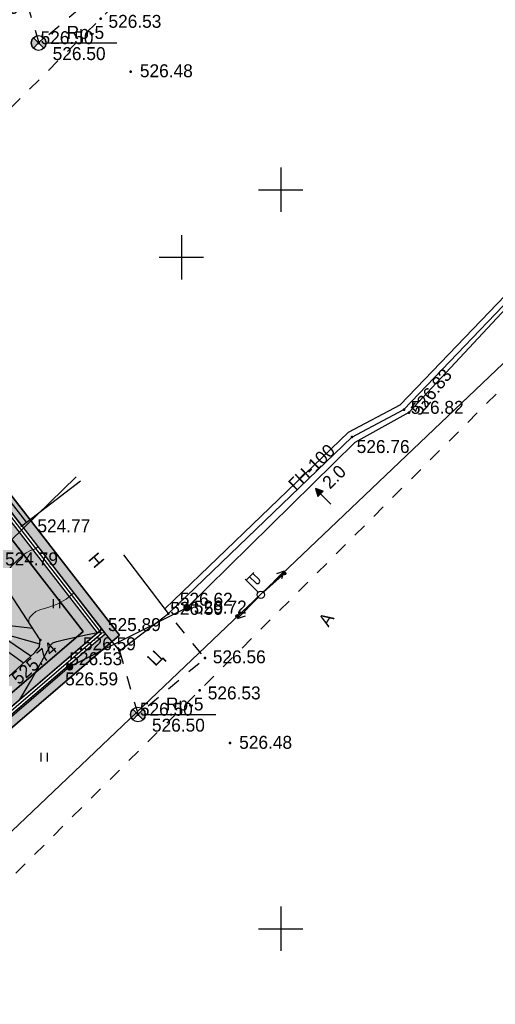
# Model space of a CAD drawing. Header units: millimetres. Extents: x 767170 to 66149698, y -983507 to 2493658.
# Tile 63 of 226: x 2006134 to 2038318, y -760279 to -693667. Entities that reach past the tile are written whole.
import ezdxf

# ---------------------------------------------------------------- set-up
doc = ezdxf.new("R2010")
doc.units = ezdxf.units.MM
doc.linetypes.add('Д_ТРОТ_ТРУБА', pattern=[3, 1.5, -1.5])
doc.linetypes.add('ДОРОГИ_СТРОЯЩ', pattern=[9, 8, -1])
for name, color, linetype in [('(001) Сетка', 92, 'Continuous'), ('(003) Пункты', 7, 'Continuous'), ('(004) Точки рельефа', 7, 'Continuous'), ('(004a) Точки рельефа (отк.)', 7, 'Continuous'), ('(007) Здания', 7, 'Continuous'), ('(013) Газ', 30, 'ИК_Газопровод -------г--------'), ('(022) Возд. Линии', 7, 'Continuous'), ('(025) Дорога', 7, 'Continuous'), ('(031) Горизонтали', 42, 'Continuous'), ('(035) Откосы', 7, 'Continuous'), ('(036) Растительность', 7, 'Continuous'), ('(040) Ограда', 7, 'Continuous'), ('GLUXOY OG', 7, 'Continuous'), ('METALL OG', 7, 'Continuous')]:
    doc.layers.add(name, color=color, linetype=linetype)
doc.layers.add('(032) Горизонтали утолщенные', color=32, linetype='Continuous', lineweight=30)
doc.styles.add('BM-431', font='txt')
doc.styles.add('D-431', font='txt')
doc.styles.add('P-131', font='txt')
doc.styles.add('S', font='txtwr', dxfattribs={"oblique": 15})
doc.styles.get("Standard").update_dxf_attribs({"font": 'isocpeui.ttf'})
doc.linetypes.add('FENCELINE1', pattern='A,6.35,-2.54,[133,ltypeshp.shx,S=2.54,R=0,X=-2.54,Y=0],-2.54,25.4', length=36.83)
doc.linetypes.add('GAZ_VOZDUSH', pattern='A,1,-2,["~",Standard,S=3,R=0,X=-1.5,Y=-1.5],-1,10', length=14)
doc.linetypes.add('ИК_Газопровод -------г--------', pattern='A,9,-0.6,["Г",Standard,S=1.2,R=0,X=0,Y=-0.6],-1.2', length=10.8)
doc.linetypes.add('ОГРАДА_БЕТ', pattern='A,4,["|",Standard,S=0.8,R=0,X=0,Y=-0.8],4', length=8)
doc.linetypes.add('ОГРАДА_ГЛИН', pattern='A,4,["|",Standard,S=0.8,R=0,X=0,Y=-0.8],0.5,["|",Standard,S=0.8,R=0,X=0,Y=-0.8],3.5', length=8)

# ---------------------------------------------------------------- blocks, each defined once
blk = doc.blocks.new('I04010')
for p, q in [((-0.412273, 0.007146), (-0.412273, 1.207146)), ((0.387727, 1.207146), (0.387727, 0.007146))]:
    blk.add_line(p, q)
blk = doc.blocks.new('f')
at = {"layer": '(022) Возд. Линии'}
for points in [[(0, 0.25), (0, 1.5)], [(0, 1.4), (0.75, 1.4)]]:
    blk.add_lwpolyline(points, dxfattribs=at)
blk.add_lwpolyline([(0.4875, 0.65), (0.4875, 0.65, 0.4142136), (0.65, 0.8125), (0.65, 1.4), (0.325, 1.4), (0.325, 0.8125, 0.4142136)], format="xyb", close=True, dxfattribs=at)
blk.add_circle((0, 0), 0.25, dxfattribs=at)
blk = doc.blocks.new('S1')
at = {"layer": '(022) Возд. Линии'}
for p, q in [((-2, 0), (-1.5, 0.25)), ((-2, 0), (-1.5, -0.25)), ((0, 0), (-2, 0))]:
    blk.add_line(p, q, dxfattribs=at)
blk = doc.blocks.new('S2')
at = {"layer": '(022) Возд. Линии'}
for p, q in [((0, 0), (2, 0)), ((2, 0), (1.5, 0.25)), ((2, 0), (1.5, -0.25))]:
    blk.add_line(p, q, dxfattribs=at)
blk = doc.blocks.new('s3')
at = {"layer": '(022) Возд. Линии'}
h = blk.add_hatch(dxfattribs=at)
h.set_pattern_fill('ANSI31', color=256, scale=0.01, angle=180, style=0)
h.set_pattern_definition([(225, (0.1, 0), (0.02245064, -0.02245064), [])])
edge = h.paths.add_edge_path()
edge.add_arc((-1.9, 0), 0.1, 0, 360)
blk.add_lwpolyline([(0, 0), (-2, 0)], dxfattribs=at)
blk.add_circle((-1.9, 0), 0.1, dxfattribs=at)
blk = doc.blocks.new('s4')
at = {"layer": '(022) Возд. Линии'}
h = blk.add_hatch(dxfattribs=at)
h.set_pattern_fill('ANSI31', color=256, scale=0.01, style=0)
h.set_pattern_definition([(45, (-0.1, 0), (-0.02245064, 0.02245064), [])])
edge = h.paths.add_edge_path()
edge.add_arc((1.9, 0), 0.1, 0, 360)
blk.add_lwpolyline([(0, 0), (2, 0)], dxfattribs=at)
blk.add_circle((1.9, 0), 0.1, dxfattribs=at)
blk = doc.blocks.new('prov-s')
at = {"layer": '(022) Возд. Линии'}
for name, p in [('s3', (-0.248, 0)), ('s4', (0.25, 0))]:
    blk.add_blockref(name, p, dxfattribs=at)
blk = doc.blocks.new('Setka')
at = {"layer": '(001) Сетка'}
for p, q in [((0, 1.5), (0, -1.5)), ((-1.5, 0), (1.5, 0))]:
    blk.add_line(p, q, dxfattribs=at)
blk = doc.blocks.new('I00110-flat-7')
h = blk.add_hatch(color=7)
edge = h.paths.add_edge_path()
edge.add_line((0.354, 0.354), (0, 0))
edge.add_line((0, 0), (0.354, -0.354))
edge.add_arc((0, 0), 0.5, 315, 405)
edge = h.paths.add_edge_path()
edge.add_line((-0.354, -0.354), (0, 0))
edge.add_line((0, 0), (-0.354, 0.354))
edge.add_arc((0, 0), 0.5, 135, 225)
at = {"layer": '(003) Пункты'}
blk.add_circle((0, 0), 0.5, dxfattribs=at)
at = {"color": 7}
for points in [[(0, 0), (-0.354, 0.354, 0.414214), (-0.354, -0.354)], [(0, 0), (0.354, -0.354, 0.414214), (0.354, 0.354)]]:
    blk.add_lwpolyline(points, format="xyb", close=True, dxfattribs=at)
blk.add_lwpolyline([(0.008, 0), (0.008, 0)], dxfattribs=at)
at = {"color": 4, "linetype": 'Continuous', "style": 'S', "oblique": 15}
blk.add_attdef('G', (0.692, 0.111), '', height=1, dxfattribs=at)
at = {"color": 4, "style": 'S', "oblique": 15}
blk.add_attdef('Z', (0.738, -1.15), '', height=1, dxfattribs=at)
blk = doc.blocks.new('wef-flat-10')
at = {"layer": '(025) Дорога', "linetype": 'Д_ТРОТ_ТРУБА'}
blk.add_hatch(color=0, dxfattribs=at).paths.add_polyline_path([(-1754815.989, -1398303.214), (-1754815.633, -1398302.864), (-1754816.161, -1398302.682)])
at = {"layer": '(022) Возд. Линии', "color": 0}
for points in [[(-1754816.161, -1398302.682), (-1754815.989, -1398303.214)], [(-1754815.11, -1398303.752), (-1754815.811, -1398303.039)]]:
    blk.add_lwpolyline(points, dxfattribs=at)
at = {"layer": '(025) Дорога', "color": 0, "linetype": 'Д_ТРОТ_ТРУБА'}
blk.add_lwpolyline([(-1754815.989, -1398303.214), (-1754815.633, -1398302.864), (-1754816.161, -1398302.682), (-1754815.989, -1398303.214)], close=True, dxfattribs=at)
blk.add_lwpolyline([(-1754815.989, -1398303.214), (-1754815.633, -1398302.864)], dxfattribs=at)
blk = doc.blocks.new('A$C05d28b1e')
at = {"layer": '(013) Газ', "linetype": 'ByBlock'}
h = blk.add_hatch(color=0, dxfattribs=at)
edge = h.paths.add_edge_path()
edge.add_arc((-22017, -90450), 250, 0, 360)
h = blk.add_hatch(color=0, dxfattribs=at)
edge = h.paths.add_edge_path()
edge.add_arc((-29954, -94459), 250, 0, 360)
at = {"layer": '(003) Пункты', "ltscale": 600}
blk.add_line((-24833, -97675), (-20050, -97675), dxfattribs=at)
at = {"layer": '(004) Точки рельефа', "color": 7, "linetype": 'ByBlock', "lineweight": -2}
for p in [(-7336, -77046), (-10854, -78906), (-33190, -84908), (-22017, -90450), (-27799, -91911), (-31938, -92630), (-26584, -93359), (-20797, -93861), (-25325, -97675), (-19100, -99608)]:
    blk.add_point(p, dxfattribs=at)
at = {"layer": '(004a) Точки рельефа (отк.)', "color": 7, "linetype": 'ByBlock', "lineweight": -2}
for p in [(-6995, -77251), (-22622, -90231), (-23270, -90848), (-29174, -93245), (-30100, -94254), (-21145, -96032)]:
    blk.add_point(p, dxfattribs=at)
at = {"layer": '(007) Здания', "ltscale": 600}
for points in [[(-33190, -84908), (-29228, -81858)], [(-33190, -84908), (-27799, -91911), (-26584, -93359)], [(-26584, -93359), (-23270, -90848), (-26290, -86863)]]:
    blk.add_lwpolyline(points, dxfattribs=at)
at = {"layer": '(013) Газ', "linetype": 'GAZ_VOZDUSH', "ltscale": 600, "flags": 128}
for points in [[(139039, 153682), (138885, 152734), (135454, 145357), (130316, 142546), (115842, 109039), (104824, 79051), (99727, 68744), (82201, 34139), (52809, 3628), (56082, -3749), (32593, -24350), (33828, -29046), (31852, -35564), (-6995, -77251), (-10648, -79274), (-22017, -90450), (-29954, -94459), (-74554, -132816), (-76953, -135094)], [(-29501, -81599), (-34885, -86796), (-57126, -108761), (-84722, -135134), (-87949, -138482), (-84911, -141883), (-86034, -142931)]]:
    blk.add_lwpolyline(points, dxfattribs=at)
at = {"layer": '(025) Дорога', "linetype": 'Д_ТРОТ_ТРУБА', "ltscale": 600, "flags": 128}
for points in [[(150815, 142076), (135921, 113311), (125552, 93370), (117383, 77821), (104208, 56333), (99627, 49152), (88708, 25275), (72217, 300), (60109, -13961), (40976, -33812), (21855, -53057), (7525, -67385), (-21145, -96032), (-41237, -115998), (-56020, -131074), (-73097, -148290), (-76079, -151266)], [(-26584, -93359), (-25325, -97675), (-20797, -93861), (-23270, -90848)]]:
    blk.add_lwpolyline(points, dxfattribs=at)
at = {"layer": '(031) Горизонтали', "color": 42, "linetype": 'Continuous', "lineweight": 0, "ltscale": 600}
for points in [[(-34324, -88979), (-34324, -88979), (-34348, -88649), (-34334, -88381), (-34234, -88086), (-34063, -87836), (-33785, -87526), (-33457, -87206), (-33141, -86923), (-32895, -86727), (-32591, -86579), (-32320, -86496), (-32092, -86335)], [(-32712, -91446), (-32712, -91446), (-32717, -91295), (-32683, -91156), (-32599, -91034), (-32449, -90878), (-32248, -90715), (-31960, -90601), (-31439, -90435), (-30805, -90201), (-30180, -89883), (-29683, -89464)]]:
    blk.add_lwpolyline(points, dxfattribs=at)
at = {"layer": '(032) Горизонтали утолщенные', "color": 32, "linetype": 'Continuous', "lineweight": 30, "ltscale": 600}
blk.add_lwpolyline([(-33328, -96659), (-33185, -96428), (-32599, -95437), (-32102, -94564), (-31713, -93860), (-31450, -93377), (-31332, -93165), (-31227, -92970), (-31091, -92819), (-30825, -92734), (-30268, -92597), (-29564, -92438), (-28858, -92286), (-28293, -92170), (-28014, -92120), (-27806, -92141), (-27609, -92137)], dxfattribs=at)
at = {"layer": '(035) Откосы', "ltscale": 600}
for points in [[(-82186, -137023), (-69421, -126056), (-64578, -118675), (-47013, -107040), (-32314, -93471), (-31996, -93107), (-31938, -92630), (-37675, -83853), (-49817, -71663), (-58043, -62121)], [(-33092, -94189), (-36329, -91874)], [(-31972, -92905), (-36241, -91710)], [(-32445, -91855), (-34401, -91632)], [(-32585, -93721), (-34196, -92633)]]:
    blk.add_lwpolyline(points, dxfattribs=at)
at = {"layer": '(040) Ограда', "linetype": 'ОГРАДА_БЕТ', "ltscale": 600, "flags": 128}
for points in [[(-33190, -84908), (-58509, -52263), (-37656, -33532), (-37389, -33830), (-37091, -33562)], [(-23513, -90527), (-22899, -89942), (-11091, -78579), (-7580, -76723), (1156, -67607)], [(-84579, -134080), (-82186, -137023), (-81425, -137959), (-27799, -91911)]]:
    blk.add_lwpolyline(points, dxfattribs=at)
at = {"layer": '(040) Ограда', "ltscale": 600, "flags": 128}
for points in [[(-32874, -84663), (-57965, -52312), (-37686, -34097), (-37419, -34394), (-36824, -33860)], [(-23270, -90848), (-22622, -90231), (-10854, -78906), (-7336, -77046), (1445, -67884)]]:
    blk.add_lwpolyline(points, dxfattribs=at)
at = {"layer": '(040) Ограда', "ltscale": 600}
blk.add_lwpolyline([(-84889, -134332), (-82496, -137275), (-81476, -138531), (-27538, -92214)], dxfattribs=at)
at = {"layer": '(001) Сетка', "xscale": 1000, "yscale": 1000, "zscale": 1000}
for p in [(-15665, -62169), (-15665, -112169)]:
    blk.add_blockref('Setka', p, dxfattribs=at)
at = {"layer": '(022) Возд. Линии', "xscale": 1000, "yscale": 1000, "zscale": 1000}
for name, p in [('wef-flat-10', (1754802842, 1398220298)), ('I00110-flat-7', (-25333, -97675))]:
    blk.add_blockref(name, p, dxfattribs=at)
for name, p, rotation in [('S2', (-16837, -89398), 45.5668006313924), ('prov-s', (-17009, -89574), 222.1070453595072), ('f', (-17010, -89574), 45.5668006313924), ('S1', (-17186, -89754), 45.5668006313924)]:
    blk.add_blockref(name, p, dxfattribs=dict(at, rotation=rotation))
at = {"layer": '(036) Растительность', "linetype": 'Continuous', "xscale": 500, "yscale": 500, "zscale": 500}
for p in [(-30836, -90477), (-31678, -100869)]:
    blk.add_blockref('I04010', p, dxfattribs=at)
at = {"layer": '(003) Пункты', "style": 'D-431'}
for s, p in [('Rp-5', (-23434, -97400)), ('526.50', (-24382, -98834))]:
    blk.add_text(s, height=875, dxfattribs=at).set_placement(p)
at = {"layer": '(004) Точки рельефа', "linetype": 'ByBlock', "char_height": 875, "attachment_point": 4, "style": 'D-431'}
for s, insert, rotation in [('526.83', (-6600, -77256), 51.22379), ('525.74', (-33686, -95381), 41.4416)]:
    blk.add_mtext(s, dxfattribs=dict(at, insert=insert, rotation=rotation))
for s, insert in [('526.76', (-10528, -79553)), ('524.77', (-32134, -84916)), ('524.79', (-34322, -87155)), ('526.72', (-21552, -90411)), ('525.89', (-27360, -91598)), ('526.56', (-20265, -93779)), ('526.59', (-30255, -95272)), ('526.48', (-18480, -99563))]:
    blk.add_mtext(s, dxfattribs=dict(at, insert=insert))
at = {"layer": '(004a) Точки рельефа (отк.)', "linetype": 'ByBlock', "char_height": 875, "attachment_point": 4, "style": 'D-431'}
for s, insert in [('526.82', (-6870, -76901)), ('526.62', (-22497, -89881)), ('526.59', (-23145, -90498)), ('526.59', (-29049, -92895)), ('526.53', (-29975, -93904)), ('526.53', (-20607, -96220)), ('526.50', (-25200, -97325))]:
    blk.add_mtext(s, dxfattribs=dict(at, insert=insert))
at = {"layer": '(007) Здания', "style": 'P-131'}
blk.add_text('Н', height=880, rotation=310.46154, dxfattribs=at).set_placement((-28757, -87198))
at = {"layer": '(013) Газ', "color": 0, "linetype": 'Continuous', "style": 'BM-431'}
for s, p in [('ГН-100', (-14637, -82598)), ('2.0', (-12336, -82474))]:
    blk.add_text(s, height=875, rotation=44.50884, dxfattribs=at).set_placement(p)
at = {"layer": '(025) Дорога', "linetype": 'ДОРОГИ_СТРОЯЩ', "style": 'BM-431'}
for s, rotation, p in [('A', 57.47377, (-12431, -91800)), ('Ц', 45.42018, (-24163, -94467))]:
    blk.add_text(s, height=875, rotation=rotation, dxfattribs=at).set_placement(p)

msp = doc.modelspace()

# ---------------------------------------------------------------- hatches: boundary and pattern name
at = {"true_color": 0x7abf6e, "transparency": 33554687}
h = msp.add_hatch(color=83, dxfattribs=at)
h.dxf.hatch_style = 1
edge = h.paths.add_edge_path()
edge.add_line((1979461.35, -695126.8), (2000332.41, -676379.58))
edge.add_line((2000332.41, -676379.58), (1998976.02, -674541.6))
edge.add_line((1998976.02, -674541.6), (1999207.49, -669492.41))
edge.add_line((1999207.49, -669492.41), (2029831.79, -649231.01))
edge.add_line((2029831.79, -649231.01), (1976496.64, -554191.78))
edge.add_line((1976496.64, -554191.78), (1973801.79, -555784.85))
edge.add_line((1973801.79, -555784.85), (1969618.35, -558188.3))
edge.add_arc((1971112.81, -560789.57), 3000, 119.8780372, 209.8780372)
edge.add_line((1968511.55, -562284.03), (1997442.13, -612640.52))
edge.add_line((1997442.13, -612640.52), (2006313.64, -628082.23))
edge.add_arc((2000244.02, -631569.31), 7000, -55.2700175, 29.8780372, ccw=False)
edge.add_line((2004231.99, -637322.24), (1993199.1, -643959.58))
edge.add_arc((1994742.58, -646532.06), 3000, 120.9636572, 139.566005)
edge.add_line((1992459.12, -644586.34), (1997137.72, -652279.75))
edge.add_arc((2005256.48, -650559.14), 8299.08, 65.8592434, 191.9656761, ccw=False)
edge.add_line((2008650.64, -642985.87), (2015591.56, -638766.5))
edge.add_line((2015591.56, -638766.5), (2018188.81, -643039.01))
edge.add_line((2018188.81, -643039.01), (2011352.79, -647194.6))
edge.add_line((2011352.79, -647194.6), (2010784.81, -647539.87))
edge.add_arc((2005256.48, -650559.14), 6299.08, 28.6409169, 117.7969688)
edge.add_arc((2003248.26, -646757.93), 2000, 0, 117.6874333, ccw=False)
edge.add_arc((2003248.26, -646757.93), 2000, -180, 0, ccw=False)
edge.add_arc((2003248.26, -646757.93), 2000, 118.0084193, 180, ccw=False)
edge.add_arc((2005256.48, -650559.14), 6299.08, 117.8988838, 214.6253335)
edge.add_line((2000073.06, -654138.33), (2003035.26, -655760.98))
edge.add_line((2003035.26, -655760.98), (2003130.28, -659991.97))
edge.add_line((2003130.28, -659991.97), (2001711.3, -660854.27))
edge.add_arc((1992830.94, -661560.2), 8908.37, -114.3828369, 4.5450819, ccw=False)
edge.add_arc((1974886.6, -672468.93), 14537.88, -112.551967, 11.084172, ccw=False)
edge.add_arc((1961427.83, -684758.82), 7964.66, 229.5899737, 351.7977062, ccw=False)
edge.add_line((1956264.71, -690823.31), (1953555.39, -692469.73))
edge.add_line((1953555.39, -692469.73), (1949843.74, -690436.53))
edge.add_line((1949843.74, -690436.53), (1949748.72, -686205.55))
edge.add_line((1949748.72, -686205.55), (1950702.45, -685625.98))
edge.add_line((1950702.45, -685625.98), (1944366.04, -675204.51))
edge.add_line((1944366.04, -675204.51), (1931211.68, -682279.63))
edge.add_line((1931211.68, -682279.63), (1926439.66, -700644.56))
edge.add_line((1926439.66, -700644.56), (1942510.69, -740067.5))
edge.add_line((1942510.69, -740067.5), (1948566.78, -735094.09))
edge.add_arc((1946662.84, -732775.68), 3000, 309.3937167, 399.3937167)
edge.add_line((1948981.25, -730871.74), (1947077.31, -728553.34))
edge.add_line((1947077.31, -728553.34), (1977216.64, -703802.15))
edge.add_line((1977216.64, -703802.15), (1994990.75, -725445.54))
edge.add_line((1994990.75, -725445.54), (1997521.46, -728536.43))
edge.add_line((1997521.46, -728536.43), (1994425.8, -731077.83))
edge.add_line((1994425.8, -731077.83), (1991887.72, -727986.21))
edge.add_line((1991887.72, -727986.21), (1991893.53, -727981.45))
edge.add_line((1991893.53, -727981.45), (1990627.81, -726439.68))
edge.add_line((1990627.81, -726439.68), (1952735.43, -757551.13))
edge.add_line((1952735.43, -757551.13), (1962245.49, -770618.23))
edge.add_line((1962245.49, -770618.23), (1960981.72, -771703.67))
edge.add_line((1960981.72, -771703.67), (1963852.34, -775045.9))
edge.add_line((1963852.34, -775045.9), (2010428.67, -735054.44))
edge.add_line((2010428.67, -735054.44), (1979461.35, -695126.8))

# ---------------------------------------------------------------- next in the draw order: block references
at = {"color": 5, "lineweight": 50}
msp.add_blockref('A$C05d28b1e', (2032748.06, -597565.05), dxfattribs=at)

# ---------------------------------------------------------------- next in the draw order: hatches: boundary and pattern name
at = {"true_color": 0xb1ab95}
h = msp.add_hatch(color=253, dxfattribs=at)
h.dxf.hatch_style = 1
edge = h.paths.add_edge_path(flags=17)
edge.add_line((1955047.53, -783504.45), (1954634.01, -782936.27))
edge.add_line((1954634.01, -782936.27), (1953650.45, -783794.04))
edge.add_line((1953650.45, -783794.04), (1916263.81, -732423.7))
edge.add_line((1916263.81, -732423.7), (1860948.57, -648341.7))
edge.add_arc((1866379.96, -643925.81), 7000, 211.2865698, 219.1121956, ccw=False)
edge.add_line((1860397.89, -647561.04), (1859948.55, -646821.61))
edge.add_line((1859948.55, -646821.61), (1840672.31, -617520.73))
edge.add_line((1840672.31, -617520.73), (1968464.85, -539879.75))
edge.add_line((1968464.85, -539879.75), (1973559.53, -548958.08))
edge.add_line((1973559.53, -548958.08), (1970748.48, -550619.85))
edge.add_line((1970748.48, -550619.85), (1973801.79, -555784.85))
edge.add_line((1973801.79, -555784.85), (1976496.64, -554191.78))
edge.add_line((1976496.64, -554191.78), (2029831.79, -649231.01))
edge.add_line((2029831.79, -649231.01), (1999207.49, -669492.41))
edge.add_line((1999207.49, -669492.41), (1998976.02, -674541.6))
edge.add_line((1998976.02, -674541.6), (2000332.41, -676379.58))
edge.add_line((2000332.41, -676379.58), (1979461.35, -695126.8))
edge.add_line((1979461.35, -695126.8), (2010428.67, -735054.44))
edge.add_line((2010428.67, -735054.44), (1963852.34, -775045.9))
edge.add_line((1963852.34, -775045.9), (1960985.09, -771707.59))
edge.add_line((1960985.09, -771707.59), (1956614.65, -775461.33))
edge.add_line((1956614.65, -775461.33), (1959631.8, -779606.98))
edge.add_line((1959631.8, -779606.98), (1960742.35, -778638.46))
edge.add_line((1960742.35, -778638.46), (1958201.54, -775680.23))
edge.add_line((1958201.54, -775680.23), (1960856.64, -773399.78))
edge.add_line((1960856.64, -773399.78), (1963397.98, -776358.64))
edge.add_line((1963397.98, -776358.64), (2011389.95, -735151.69))
edge.add_line((2011389.95, -735151.69), (1980413.59, -695212.39))
edge.add_line((1980413.59, -695212.39), (2001273.16, -676475.49))
edge.add_line((2001273.16, -676475.49), (1999686.66, -674325.68))
edge.add_line((1999686.66, -674325.68), (1999890.46, -669879.88))
edge.add_line((1999890.46, -669879.88), (2030760.64, -649455.81))
edge.add_line((2030760.64, -649455.81), (1968720.67, -538905.26))
edge.add_line((1968720.67, -538905.26), (1839688.71, -617299.26))
edge.add_line((1839688.71, -617299.26), (1915688.1, -732822.24))
edge.add_line((1915688.1, -732822.24), (1953534.35, -784824.1))
edge.add_line((1953534.35, -784824.1), (1955047.53, -783504.45))
h.paths.add_polyline_path([(1915359.13, -733049.97), (1839126.65, -617172.7), (1968866.85, -538348.41), (2031291.41, -649584.27), (2000280.73, -670101.3), (2000092.73, -674202.3), (2001810.73, -676530.3), (1980957.73, -695261.3), (2011937.45, -735204.93), (1963658.58, -776662.05), (1964179.57, -777268.64), (1961524.47, -779549.09), (1961002.98, -778941.91), (1959868.1, -779931.66), (1961042.32, -781545.07), (1965871.76, -777397.09), (1965025.08, -776411.3), (2012898.72, -735302.15), (1981909.98, -695346.89), (2002751.49, -676626.21), (2000803.37, -673986.38), (2000963.71, -670488.77), (2032220.26, -649809.07), (1969122.67, -537373.91), (1838143.05, -616951.22), (1914783.42, -733448.51), (1953351.91, -786442.76), (1955697.33, -784397.3), (1955283.82, -783829.12), (1953468.01, -785412.71)])

# ---------------------------------------------------------------- next in the draw order: block references
at = {"color": 5, "lineweight": 50}
msp.add_blockref('A$C05d28b1e', (2039466.73, -642998.3), dxfattribs=at)

# ---------------------------------------------------------------- next in the draw order: linework, layer by layer
for points in [[(1955743.91, -784356.68), (1953351.91, -786442.76), (1914783.42, -733448.51), (1838143.05, -616951.22), (1969122.67, -537373.91), (2032220.26, -649809.07), (2000963.71, -670488.77), (2000803.37, -673986.38), (2002751.49, -676626.21), (1981909.98, -695346.89), (2012898.72, -735302.15), (1965025.08, -776411.3), (1965871.76, -777397.09), (1961042.32, -781545.07)], [(1965025.08, -776411.3), (2012898.72, -735302.15), (1981909.98, -695346.89), (2002751.49, -676626.21), (2000803.37, -673986.38), (2000963.71, -670488.77), (2032220.26, -649809.07), (1969122.67, -537373.91), (1838143.05, -616951.22), (1914783.42, -733448.51), (1953351.91, -786442.76)], [(1953468.01, -785412.71), (1915359.13, -733049.97), (1839126.65, -617172.7), (1968866.85, -538348.41), (2031291.41, -649584.27), (2000280.73, -670101.3), (2000092.73, -674202.3), (2001810.73, -676530.3), (1980957.73, -695261.3), (2011937.45, -735204.93), (1963658.58, -776662.05)], [(1963397.98, -776358.64), (2011389.95, -735151.69), (1980413.59, -695212.39), (2001273.16, -676475.49), (1999686.66, -674325.68), (1999890.46, -669879.88), (2030760.64, -649455.81), (1968720.67, -538905.26), (1839688.71, -617299.26), (1915688.1, -732822.24), (1953534.35, -784824.1)], [(1963852.34, -775045.9), (2010428.67, -735054.44), (1979461.35, -695126.8), (2000332.41, -676379.58), (1998976.02, -674541.6), (1999207.49, -669492.41), (2029831.79, -649231.01), (1976496.64, -554191.78)], [(2010428.67, -735054.44), (1979461.35, -695126.8), (2000332.41, -676379.58), (1998976.02, -674541.6), (1999207.49, -669492.41), (2029831.79, -649231.01), (1976496.64, -554191.78)], [(1952709.41, -798885), (2092201.57, -666131.84)]]:
    msp.add_lwpolyline(points)
msp.add_lwpolyline([(1953650.45, -783794.04), (1916263.81, -732423.7), (1860948.57, -648341.7, -0.03415901), (1860397.89, -647561.04), (1859948.55, -646821.61), (1840672.31, -617520.73), (1968464.85, -539879.75), (1973559.53, -548958.08), (1970748.48, -550619.85), (1973801.79, -555784.85), (1976496.64, -554191.78), (2029831.79, -649231.01), (1999207.49, -669492.41), (1998976.02, -674541.6), (2000332.41, -676379.58), (1979461.35, -695126.8), (2010428.67, -735054.44), (1963852.34, -775045.9)], format="xyb")
at = {"layer": 'GLUXOY OG', "color": 186, "linetype": 'ОГРАДА_ГЛИН', "lineweight": 30, "ltscale": 400}
for points in [[(1953468.01, -785412.71), (1915359.13, -733049.97), (1839126.65, -617172.7), (1968866.85, -538348.41), (2031291.41, -649584.27), (2000280.73, -670101.3), (2000092.73, -674202.3), (2001810.73, -676530.3), (1980957.73, -695261.3), (2011937.45, -735204.93)], [(2011389.95, -735151.69), (1980413.59, -695212.39), (2001273.16, -676475.49), (1999686.66, -674325.68), (1999890.46, -669879.88), (2030760.64, -649455.81), (1968720.67, -538905.26), (1839688.71, -617299.26), (1915688.1, -732822.24), (1953534.35, -784824.1)]]:
    msp.add_lwpolyline(points, dxfattribs=at)
at = {"layer": 'GLUXOY OG', "color": 186, "lineweight": 30, "ltscale": 400}
msp.add_lwpolyline([(2011663.7, -735178.31), (1980685.66, -695236.84), (2001541.95, -676502.9), (1999889.7, -674263.99), (2000085.6, -669990.59), (2031026.03, -649520.04), (1968793.76, -538626.83), (1839407.68, -617235.98), (1915523.61, -732936.1), (1953501.18, -785118.4)], dxfattribs=at)
at = {"layer": 'METALL OG', "color": 5, "lineweight": 30, "ltscale": 120}
for points in [[(1963397.98, -776358.64), (2011389.95, -735151.69)], [(2011937.45, -735204.93), (1963658.58, -776662.05)]]:
    msp.add_lwpolyline(points, dxfattribs=at)
at = {"layer": 'METALL OG', "color": 5, "linetype": 'FENCELINE1', "lineweight": 30, "ltscale": 80}
msp.add_lwpolyline([(1963528.28, -776510.35), (2011663.7, -735178.31)], dxfattribs=at)

doc.saveas('drawing.dxf')
